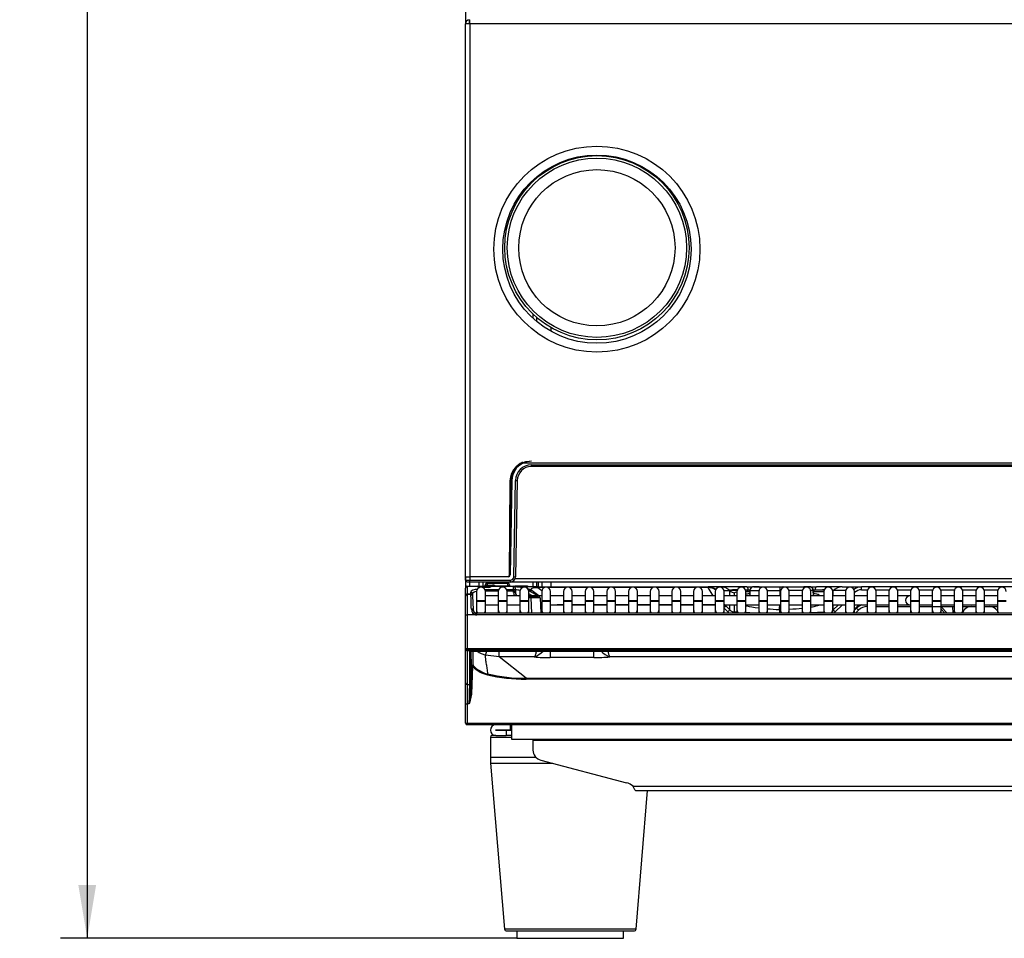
# Model space of a CAD drawing. Header units: millimetres. Extents: x 70 to 350, y 17 to 416.
# Tile 10 of 35: x 70 to 125, y 151 to 203. Entities that reach past the tile are written whole.
import ezdxf
from ezdxf.enums import TextEntityAlignment as Align

# ---------------------------------------------------------------- set-up
doc = ezdxf.new("R2010")
doc.units = ezdxf.units.MM
for name, color, linetype in [('126.357_RUNDPUFF', 7, 'Continuous'), ('126.979_AUSSENBL', 7, 'Continuous'), ('129.010_BODENWAN', 7, 'Continuous'), ('129.120_GRIFFMUL', 7, 'Continuous'), ('131.567_DECKEL_Z', 7, 'Continuous'), ('131.632_TROPFSCH', 7, 'Continuous'), ('131.752_TASSENRO', 7, 'Continuous'), ('133.150_AUSSENBL', 7, 'Continuous'), ('146.279_MANOMETE', 7, 'Continuous'), ('146.285_SATZSCHU', 7, 'Continuous'), ('146.294_FUSS_CHA', 7, 'Continuous'), ('146.813_CTS_CHAS', 7, 'Continuous'), ('Standard', 7, 'Continuous')]:
    doc.layers.add(name, color=color, linetype=linetype)
doc.styles.add('SEACAD_Arial', font='arial.ttf')
doc.dimstyles.new('ISO_(mm)', dxfattribs={"dimtxt": 3, "dimasz": 3, "dimexe": 1.5, "dimexo": 0, "dimgap": 0.75, "dimtad": 1, "dimlfac": 5, "dimtxsty": 'SEACAD_Arial', "dimblk1": '_SE_FILLED', "dimblk2": '_SE_FILLED', "dimsah": 1, "dimcen": 1.5, "dimadec": 0, "dimazin": 0, "dimtfac": 0.5, "dimtmove": 0, "dimatfit": 3, "dimfxl": 1, "dimarcsym": 0})

# ---------------------------------------------------------------- blocks, each defined once
blk = doc.blocks.new('SE')
at = {"layer": '126.357_RUNDPUFF', "color": 7, "linetype": 'Continuous'}
for p, q in [((97.817, 151.454), (97.817, 151.034)), ((103.817, 151.034), (103.817, 151.454)), ((97.817, 151.034), (103.817, 151.034))]:
    blk.add_line(p, q, dxfattribs=at)
at = {"layer": '126.979_AUSSENBL', "color": 7, "linetype": 'Continuous'}
for p, q in [((94.917, 203.191), (94.917, 202.515)), ((99.717, 194.454), (99.717, 194.403)), ((98.701, 193.71), (98.701, 193.634)), ((98.717, 193.725), (98.717, 193.65)), ((98.933, 193.846), (98.933, 193.914)), ((98.701, 186.195), (98.701, 185.96)), ((98.717, 186.179), (98.717, 185.945)), ((98.933, 185.756), (98.933, 185.982)), ((99.717, 185.425), (99.717, 185.217)), ((94.917, 171.355), (94.917, 170.755)), ((95.157, 170.855), (95.157, 171.095)), ((95.677, 171.095), (95.677, 170.851)), ((95.917, 170.855), (95.917, 171.095)), ((98.701, 171.095), (98.701, 170.815)), ((98.717, 171.095), (98.717, 170.815)), ((98.933, 170.815), (98.933, 171.095)), ((99.717, 171.095), (99.717, 170.815))]:
    blk.add_line(p, q, dxfattribs=at)
at = {"layer": '129.010_BODENWAN', "color": 7, "linetype": 'Continuous'}
for p, q in [((97.517, 163.055), (97.517, 162.255)), ((97.517, 162.255), (156.317, 162.255))]:
    blk.add_line(p, q, dxfattribs=at)
at = {"layer": '129.120_GRIFFMUL', "color": 7, "linetype": 'Continuous'}
for p, q in [((97.683, 177.49), (97.683, 177.466)), ((155.677, 177.794), (98.167, 177.794)), ((98.628, 177.595), (98.628, 177.694)), ((98.628, 177.694), (155.216, 177.694)), ((155.216, 177.595), (98.628, 177.595)), ((97.397, 171.696), (97.483, 176.814)), ((97.529, 176.814), (97.436, 171.493)), ((97.634, 171.39), (97.729, 176.81)), ((97.829, 176.809), (97.734, 171.39)), ((94.922, 171.395), (95.162, 171.395)), ((94.925, 171.193), (94.923, 171.355)), ((97.336, 171.395), (95.162, 171.395)), ((95.162, 171.395), (95.165, 171.194)), ((95.165, 171.095), (95.025, 171.095)), ((95.165, 171.095), (95.165, 171.194)), ((95.165, 171.194), (97.434, 171.194)), ((97.434, 171.095), (95.165, 171.095)), ((97.434, 171.194), (97.434, 171.095)), ((97.629, 171.095), (97.469, 171.095)), ((97.629, 171.095), (97.629, 171.169)), ((156.215, 171.095), (97.629, 171.095)), ((97.713, 171.292), (156.131, 171.292))]:
    blk.add_line(p, q, dxfattribs=at)
for centre, radius, start, end in [((98.672, 176.806), 1.189, 146.3339, 179.6198), ((98.628, 176.795), 1.1, 114.7831, 179), ((98.628, 176.794), 1.16, 115.9831, 144.6264), ((98.306, 178.319), 1.057, 233.8403, 237.0599), ((98.628, 176.794), 0.9, 90, 179), ((98.628, 176.795), 0.8, 90, 179), ((98.628, 176.795), 1.1, 90, 114.7831), ((97.787, 178.719), 1.911, 268.2507, 271.2493), ((97.336, 171.495), 0.1, 270, 359), ((97.42, 173.145), 1.652, 268.5434, 270.5404), ((97.38, 171.755), 0.0603, 270.3224, 358.6788), ((97.434, 171.395), 0.3, 270, 359), ((97.434, 171.394), 0.2, 270.0586, 358.9414), ((95.038, 175.337), 4.145, 268.4455, 271.7628)]:
    blk.add_arc(centre, radius, start, end, dxfattribs=at)
for centre, major_axis, ratio, start_param, end_param in [((97.469, 176.815), (-0.06, 0.001), 0.015272, 1.815707, 3.141593), ((97.634, 171.392), (0.1, -0.0017), 0.013088, 4.712617, 6.283185)]:
    blk.add_ellipse(centre, major_axis=major_axis, ratio=ratio, start_param=start_param, end_param=end_param, dxfattribs=at)
for points in [[(97.438, 171.635), (97.438, 171.635), (97.432, 171.635), (97.41, 171.635), (97.394, 171.635), (97.378, 171.636)], [(95.025, 171.095), (94.999, 171.095), (94.974, 171.106), (94.937, 171.142), (94.926, 171.167), (94.925, 171.193)]]:
    blk.add_open_spline(points, degree=3, knots=[0, 0, 0, 0, 0.5, 0.5, 1, 1, 1, 1], dxfattribs=at)
at = {"layer": '131.567_DECKEL_Z', "color": 7, "linetype": 'Continuous'}
for p, q in [((97.702, 170.815), (97.715, 170.815)), ((97.869, 170.815), (97.715, 170.815)), ((98.987, 170.815), (97.869, 170.815)), ((98.987, 170.815), (108.582, 170.815)), ((98.987, 170.815), (98.987, 170.779)), ((98.987, 170.779), (99.214, 170.609)), ((99.352, 170.779), (98.987, 170.779)), ((100.574, 170.779), (99.563, 170.779)), ((101.796, 170.779), (100.785, 170.779)), ((103.018, 170.779), (102.007, 170.779)), ((104.24, 170.779), (103.229, 170.779)), ((105.462, 170.779), (104.451, 170.779)), ((106.684, 170.779), (105.673, 170.779)), ((107.906, 170.779), (106.895, 170.779)), ((108.586, 170.779), (108.117, 170.779)), ((109.308, 170.815), (108.582, 170.815)), ((108.586, 170.779), (108.582, 170.815)), ((108.864, 170.313), (108.586, 170.779)), ((110.76, 170.815), (109.308, 170.815)), ((110.76, 170.815), (111.079, 170.815)), ((111.461, 170.815), (111.079, 170.815)), ((111.219, 170.815), (111.127, 170.815)), ((111.146, 170.815), (112.625, 170.815)), ((112.625, 170.815), (112.809, 170.815)), ((112.644, 170.815), (112.638, 170.815)), ((112.796, 170.815), (112.79, 170.815)), ((112.809, 170.815), (114.288, 170.815)), ((114.355, 170.815), (113.974, 170.815)), ((114.201, 170.815), (114.086, 170.815)), ((114.307, 170.815), (114.198, 170.815)), ((114.355, 170.815), (114.674, 170.815)), ((116.126, 170.815), (114.674, 170.815)), ((116.126, 170.815), (117.212, 170.815)), ((155.503, 170.815), (117.212, 170.815)), ((117.212, 170.658), (117.212, 170.815)), ((98.689, 170.313), (98.485, 170.43)), ((98.665, 170.601), (98.504, 170.601)), ((98.504, 170.601), (99.005, 170.313)), ((99.05, 170.313), (98.665, 170.601)), ((109.476, 170.61), (109.801, 170.61)), ((109.809, 170.602), (109.801, 170.61)), ((109.809, 170.313), (109.809, 170.602)), ((110.07, 170.313), (110.07, 170.487)), ((110.931, 170.635), (110.853, 170.636)), ((110.927, 170.619), (110.922, 170.362)), ((110.932, 170.619), (110.926, 170.313)), ((112.66, 170.619), (112.614, 170.619)), ((112.614, 170.619), (112.614, 170.313)), ((114.508, 170.313), (114.502, 170.619)), ((114.581, 170.636), (114.504, 170.635)), ((114.512, 170.362), (114.508, 170.619)), ((115.625, 170.602), (115.633, 170.61)), ((115.625, 170.313), (115.625, 170.602)), ((116.322, 170.61), (115.633, 170.61)), ((116.815, 170.486), (116.829, 170.5)), ((117.212, 170.658), (117.56, 170.658)), ((118.014, 170.658), (118.782, 170.658)), ((119.236, 170.658), (120.004, 170.658)), ((120.458, 170.658), (121.226, 170.658)), ((121.68, 170.658), (122.448, 170.658)), ((122.902, 170.658), (123.67, 170.658)), ((124.124, 170.658), (124.892, 170.658)), ((100.08, 169.813), (100.08, 169.805)), ((100.429, 169.805), (100.08, 169.805)), ((101.651, 169.805), (100.929, 169.805)), ((102.873, 169.805), (102.151, 169.805)), ((104.095, 169.805), (103.373, 169.805)), ((105.317, 169.805), (104.595, 169.805)), ((106.539, 169.805), (105.817, 169.805)), ((107.761, 169.805), (107.039, 169.805)), ((108.983, 169.805), (108.261, 169.805)), ((109.578, 169.751), (109.542, 169.813)), ((109.578, 169.751), (109.809, 169.522)), ((109.809, 169.522), (109.809, 169.813)), ((110.07, 169.405), (110.07, 169.813)), ((115.625, 169.522), (115.625, 169.813)), ((115.625, 169.522), (115.917, 169.813)), ((115.738, 169.411), (116.14, 169.813)), ((116.815, 169.56), (117.068, 169.813)), ((118.037, 169.715), (118.759, 169.715)), ((119.259, 169.715), (119.981, 169.715)), ((120.481, 169.715), (122.425, 169.715)), ((121.724, 169.686), (122.047, 169.347)), ((122.369, 169.347), (122.363, 169.715)), ((122.925, 169.715), (123.647, 169.715)), ((124.147, 169.715), (124.869, 169.715)), ((109.483, 169.624), (109.696, 169.411)), ((110.205, 169.398), (110.07, 169.405)), ((111.174, 169.347), (110.705, 169.372)), ((112.613, 169.347), (112.613, 169.522)), ((115.093, 169.391), (114.371, 169.353)), ((116.815, 169.501), (116.936, 169.621)), ((116.885, 169.347), (117.049, 169.511)), ((121.703, 169.566), (121.912, 169.347))]:
    blk.add_line(p, q, dxfattribs=at)
for centre, radius, start, end in [((97.708, 169.245), 1.571, 75.4162, 89.7193), ((111.127, 170.615), 0.2, 89.9991, 178.9983), ((111.139, 170.608), 0.208, 87.4313, 177.019), ((114.295, 170.608), 0.208, 2.9789, 92.5845), ((114.307, 170.615), 0.2, 1.0017, 90.0009), ((117.212, 170.114), 0.701, 89.9837, 127.6856), ((97.59, 168.416), 2.244, 79.6195, 86.7455), ((111.126, 146.467), 24.171, 92.1852, 93.1254), ((111.126, 146.467), 24.171, 90.6489, 91.0532), ((111.829, 1028.736), 858.117, 269.940068, 269.973179), ((111.829, 1028.736), 858.117, 270.005091, 270.052383), ((114.308, 146.467), 24.171, 88.0874, 89.3511), ((114.308, 146.467), 24.171, 86.8746, 86.9388), ((109.076, 169.247), 0.711, 45.1274, 54.9536), ((111.057, 169.842), 1.556, 348.1944, 359.0757), ((117.543, 169.012), 0.86, 110.6501, 134.9298), ((117.546, 169.008), 0.708, 90.2526, 134.6808), ((110.092, 169.806), 0.402, 225.097, 266.7523), ((113.975, 193.792), 24.308, 266.7106, 266.7872), ((112.717, 171.4), 1.881, 266.8238, 267.9279), ((115.342, 169.806), 0.402, 309.3259, 314.903), ((119.221, 171.846), 3.19, 224.2291, 227.0679)]:
    blk.add_arc(centre, radius, start, end, dxfattribs=at)
for centre, major_axis, ratio, start_param, end_param in [((97.715, 170.655), (0, 0.16), 0.650613, 0, 0.132611), ((97.869, 169.215), (0, 1.6), 0.996195, 6.102833, 6.283185), ((108.582, 170.115), (0, -0.7), 0.996155, 2.479194, 3.141593), ((108.586, 170.095), (0.601, 0.358), 0.96994, 0.400583, 1.046785), ((109.308, 170.115), (0, -0.7), 0.996155, 2.356194, 3.141593), ((110.76, 170.115), (0, -0.7), 0.197588, 2.411007, 3.141593), ((112.625, 170.615), (0, 0.2), 0.056912, 0, 1.553343), ((112.809, 170.615), (0, -0.2), 0.056912, 2.613062, 3.141593), ((114.674, 170.115), (0, -0.7), 0.197588, 3.141593, 3.872179), ((116.126, 170.115), (0, -0.7), 0.996155, 3.141593, 3.926991), ((97.869, 169.215), (0, 1.6), 0.996195, 5.759587, 5.926001), ((98.424, 170.462), (0.08, 0.139), 0.008708, 0.043593, 0.700485), ((110.09, 170.885), (-0.4, 0), 0.996184, 0.789236, 1.518652), ((112.467, 170.237), (2.398, -0.251), 0.073777, 2.811521, 3.149316), ((112.467, 170.237), (2.398, -0.251), 0.073777, -3.992915, -3.879083), ((112.967, 170.237), (-2.398, -0.251), 0.073777, 3.61437, 3.991342), ((115.344, 170.885), (0.4, 0), 0.996184, 5.382858, 5.493949), ((116.829, 170.497), (-0.113, 0.113), 0.012327, -1.558441, -1.432417), ((117.213, 170.118), (-0.533, 0.102), 0.995863, 4.902038, 5.687436), ((99.965, 171.612), (1.459, -1.181), 0.937439, 5.333131, 5.424414), ((109.466, 169.638), (0.113, 0.113), 0.012327, 0.061993, 1.403006), ((112.628, 169.82), (-0.017, -0.3), 0.042598, 0.087346, 1.555707), ((121.931, 169.919), (-0.012, 0.326), 0.920964, 2.214019, 2.336983), ((121.724, 169.689), (0.0723, 0.0691), 0.025227, 4.400502, 4.688263), ((109.696, 169.408), (0.113, 0.113), 0.012327, 0.061993, 1.558441), ((110.09, 169.811), (0, -0.563), 0.994661, 5.501625, 5.68051), ((110.061, 169.246), (0.008, 0.16), 0.000915, 0.087266, 0.884811), ((115.738, 169.408), (-0.113, 0.113), 0.012327, 4.724744, 6.221192), ((115.344, 169.811), (0, -0.563), 0.994661, 0.602675, 0.78156)]:
    blk.add_ellipse(centre, major_axis=major_axis, ratio=ratio, start_param=start_param, end_param=end_param, dxfattribs=at)
for points in [[(98.665, 170.601), (98.632, 170.639), (98.606, 170.702), (98.663, 170.758), (98.795, 170.783), (98.914, 170.783), (98.987, 170.779)], [(110.68, 170.65), (110.736, 170.646), (110.793, 170.642), (110.853, 170.636)], [(110.695, 170.419), (110.747, 170.431), (110.821, 170.442), (110.915, 170.451)], [(110.923, 170.384), (110.917, 170.356), (110.913, 170.33), (110.908, 170.308)], [(114.526, 170.308), (114.521, 170.33), (114.517, 170.356), (114.512, 170.384)], [(114.581, 170.636), (114.793, 170.654), (114.978, 170.666), (115.131, 170.671)], [(115.577, 170.651), (115.616, 170.641), (115.635, 170.627), (115.633, 170.61)], [(112.58, 169.524), (112.354, 169.537), (112.131, 169.553), (111.923, 169.571)], [(113.876, 169.607), (113.657, 169.583), (113.411, 169.561), (113.153, 169.543)]]:
    blk.add_open_spline(points, degree=3, dxfattribs=at)
for points, knots in [([(109.801, 170.61), (109.797, 170.647), (109.914, 170.674), (110.177, 170.674), (110.24, 170.673)], [0, 0, 0, 0, 0.5, 0.6390251, 0.6390251, 0.6390251, 0.6390251]), ([(110.923, 170.664), (110.92, 170.641), (110.916, 170.595), (110.898, 170.537), (110.902, 170.514), (110.914, 170.505)], [0, 0, 0, 0, 0.047624, 0.1136825, 0.2535528, 0.2535528, 0.2535528, 0.2535528]), ([(113.892, 170.618), (113.891, 170.618), (113.842, 170.618), (113.755, 170.619), (113.627, 170.619), (113.511, 170.619), (113.394, 170.619), (113.277, 170.619), (113.192, 170.619), (113.146, 170.619), (113.139, 170.619)], [0.7003646, 0.7003646, 0.7003646, 0.7003646, 0.7016157, 0.7501141, 0.7843719, 0.8177595, 0.8502841, 0.8819473, 0.912749, 0.9180527, 0.9180527, 0.9180527, 0.9180527]), ([(114.502, 170.619), (114.502, 170.619), (114.494, 170.619), (114.452, 170.619), (114.395, 170.619), (114.358, 170.619)], [0.3144977, 0.3144977, 0.3144977, 0.3144977, 0.3622007, 0.4279253, 0.4978507, 0.4978507, 0.4978507, 0.4978507]), ([(114.52, 170.505), (114.532, 170.514), (114.536, 170.537), (114.518, 170.595), (114.514, 170.641), (114.511, 170.664)], [0.7464472, 0.7464472, 0.7464472, 0.7464472, 0.8863175, 0.952376, 1, 1, 1, 1]), ([(114.531, 170.449), (114.647, 170.438), (114.85, 170.404), (114.842, 170.352), (114.748, 170.317), (114.737, 170.313)], [0.3222972, 0.3222972, 0.3222972, 0.3222972, 0.5, 0.75, 0.7796687, 0.7796687, 0.7796687, 0.7796687]), ([(111.42, 169.622), (111.142, 169.656), (110.861, 169.702), (110.711, 169.747), (110.686, 169.756)], [0.2713649, 0.2713649, 0.2713649, 0.2713649, 0.5, 0.5609004, 0.5609004, 0.5609004, 0.5609004]), ([(114.827, 169.814), (114.832, 169.788), (114.737, 169.74), (114.487, 169.691), (114.374, 169.673)], [0.3061542, 0.3061542, 0.3061542, 0.3061542, 0.5, 0.618387, 0.618387, 0.618387, 0.618387])]:
    blk.add_open_spline(points, degree=3, knots=knots, dxfattribs=at)
at = {"layer": '131.632_TROPFSCH', "color": 7, "linetype": 'Continuous'}
for p, q in [((94.917, 170.755), (94.917, 170.748)), ((95.017, 170.855), (95.017, 170.841)), ((95.017, 170.855), (95.605, 170.855)), ((95.017, 170.841), (95.017, 170.42)), ((95.606, 170.841), (95.017, 170.841)), ((95.606, 170.841), (95.605, 170.855)), ((95.605, 170.855), (95.725, 170.855)), ((95.606, 170.838), (95.606, 170.841)), ((95.725, 170.855), (96.189, 170.855)), ((95.725, 170.855), (95.725, 170.795)), ((95.735, 170.796), (95.727, 170.796)), ((96.187, 170.796), (95.848, 170.796)), ((96.187, 170.791), (95.864, 170.792)), ((96.032, 170.855), (96.034, 170.924)), ((96.034, 170.924), (96.035, 170.935)), ((96.128, 170.855), (96.13, 170.885)), ((96.13, 170.915), (96.131, 170.926)), ((96.13, 170.915), (96.443, 170.915)), ((96.13, 170.885), (96.13, 170.915)), ((96.443, 170.885), (96.13, 170.885)), ((96.134, 171.01), (96.131, 170.926)), ((96.131, 170.926), (96.443, 170.926)), ((96.134, 171.032), (96.134, 171.01)), ((97.3, 171.032), (96.134, 171.032)), ((97.3, 171.01), (96.134, 171.01)), ((96.189, 170.855), (96.349, 170.855)), ((96.189, 170.795), (96.189, 170.855)), ((96.349, 170.853), (96.345, 170.841)), ((97.621, 170.841), (96.345, 170.841)), ((96.349, 170.855), (97.621, 170.855)), ((96.349, 170.855), (96.349, 170.853)), ((96.443, 170.915), (96.443, 170.926)), ((96.443, 170.885), (96.443, 170.915)), ((96.443, 170.885), (96.443, 170.855)), ((96.443, 170.885), (96.515, 170.885)), ((96.575, 170.876), (97.305, 170.876)), ((97.3, 171.032), (97.3, 171.01)), ((97.305, 170.876), (97.3, 171.01)), ((97.305, 170.876), (97.306, 170.855)), ((97.4, 170.935), (97.4, 170.924)), ((97.4, 170.924), (97.402, 170.855)), ((97.621, 170.855), (97.703, 170.855)), ((97.621, 170.841), (97.621, 170.855)), ((97.626, 170.678), (97.621, 170.841)), ((98.403, 170.855), (97.703, 170.855)), ((97.703, 170.816), (97.703, 170.855)), ((97.72, 170.759), (97.721, 170.751)), ((94.917, 170.327), (94.917, 170.748)), ((94.917, 170.305), (94.917, 170.327)), ((94.917, 169.253), (94.917, 170.305)), ((95.017, 170.42), (95.017, 170.405)), ((95.017, 170.42), (95.22, 170.42)), ((95.017, 170.405), (95.017, 169.248)), ((95.017, 170.405), (95.221, 170.405)), ((95.22, 170.42), (95.216, 170.517)), ((95.22, 170.42), (95.221, 170.405)), ((95.316, 170.428), (95.32, 170.33)), ((95.32, 170.309), (95.32, 170.33)), ((95.32, 170.309), (95.347, 169.544)), ((96.007, 170.678), (96.797, 170.678)), ((96.765, 170.586), (96.039, 170.586)), ((97.229, 170.678), (97.626, 170.678)), ((97.626, 170.586), (97.261, 170.586)), ((97.626, 170.586), (97.626, 170.678)), ((97.626, 170.586), (97.726, 170.589)), ((97.63, 170.495), (97.626, 170.586)), ((97.73, 170.498), (97.63, 170.495)), ((97.721, 170.751), (97.726, 170.589)), ((97.726, 170.589), (97.73, 170.498)), ((98.485, 170.305), (98.62, 170.305)), ((98.62, 170.205), (98.485, 170.205)), ((98.62, 170.305), (98.62, 170.205)), ((98.62, 170.305), (99.021, 170.305)), ((98.65, 169.347), (98.62, 170.205)), ((99.12, 170.209), (99.151, 169.347)), ((94.917, 167.326), (94.917, 169.253)), ((95.017, 169.248), (95.017, 167.339)), ((95.49, 169.248), (95.017, 169.248)), ((95.548, 169.242), (95.548, 169.347)), ((129.727, 169.347), (95.548, 169.347)), ((129.727, 169.242), (95.548, 169.242)), ((94.917, 165.42), (94.917, 167.326)), ((94.917, 167.326), (94.917, 167.326)), ((95.017, 167.339), (95.017, 167.314)), ((177.217, 167.339), (95.017, 167.339)), ((95.017, 167.227), (95.017, 167.314)), ((95.017, 167.314), (177.217, 167.314)), ((177.217, 167.227), (95.017, 167.227)), ((95.017, 167.227), (95.017, 165.321)), ((95.159, 165.321), (95.159, 167.194)), ((95.219, 167.207), (95.219, 165.378)), ((95.257, 166.346), (95.237, 167.207)), ((95.28, 167.209), (95.28, 167.209)), ((95.28, 167.209), (130.914, 167.209)), ((95.28, 167.209), (130.914, 167.209)), ((96.823, 166.875), (96.044, 166.983)), ((96.823, 166.875), (96.823, 167.209)), ((98.788, 166.875), (96.823, 166.875)), ((98.326, 165.673), (96.823, 166.875)), ((99.681, 167.201), (99.681, 166.838)), ((102.153, 166.838), (102.153, 167.201)), ((169.18, 166.875), (103.043, 166.875)), ((95.202, 164.771), (95.257, 166.346)), ((95.317, 166.351), (95.262, 164.776)), ((95.333, 166.334), (95.317, 166.351)), ((95.376, 166.369), (95.36, 166.385)), ((102.153, 166.838), (99.681, 166.838)), ((94.917, 164.253), (94.917, 165.42)), ((95.017, 165.321), (95.159, 165.321)), ((95.017, 165.321), (95.017, 164.241)), ((98.326, 165.673), (173.908, 165.673)), ((98.326, 165.673), (98.326, 165.621)), ((173.908, 165.621), (98.326, 165.621)), ((95.202, 164.771), (95.124, 164.241)), ((95.262, 164.776), (95.137, 164.278)), ((95.203, 164.772), (95.198, 164.706)), ((94.917, 163.155), (94.917, 164.253)), ((95.124, 164.241), (95.017, 164.241)), ((95.017, 164.241), (95.017, 163.145)), ((94.917, 163.155), (94.917, 163.155)), ((94.917, 163.152), (94.917, 163.155)), ((95.017, 163.145), (95.017, 163.143)), ((95.017, 163.143), (177.217, 163.143)), ((95.017, 163.055), (95.017, 163.143)), ((177.217, 163.055), (95.017, 163.055))]:
    blk.add_line(p, q, dxfattribs=at)
for centre, radius, start, end in [((95.017, 170.755), 0.1, 90, 180), ((95.605, 170.795), 0.06, 2.0076, 90), ((96.129, 170.916), 0.0948, 86.6297, 174.7562), ((96.126, 170.831), 0.0948, 86.6282, 165.1817), ((96.134, 170.931), 0.0999, 89.7886, 178.185), ((96.13, 170.815), 0.1, 90, 156.4218), ((96.19, 171.085), 0.29, 269.5366, 278.0877), ((96.349, 170.795), 0.06, 90, 162.2298), ((96.443, 170.726), 0.2, 48.8323, 90), ((96.443, 170.815), 0.1, 44.427, 90), ((96.586, 170.955), 0.1, 224.427, 270), ((96.287, 170.71), 0.332, 25.8309, 29.9522), ((97.3, 170.931), 0.0999, 1.815, 90.2114), ((97.306, 170.916), 0.0948, 5.2471, 93.3669), ((97.31, 170.782), 0.0948, 51.7891, 93.3722), ((97.621, 170.755), 0.1, 2.0076, 90), ((98.403, 170.755), 0.1, 36.8699, 90), ((95.017, 170.305), 0.1, 90, 180), ((95.224, 170.323), 0.0963, 4.1513, 92.33), ((-31.651, 165.956), 126.95, 1.6283, 2.00832), ((95.221, 170.305), 0.1, 2, 90), ((97.929, 170.505), 0.3, 182.0076, 219.9385), ((97.929, 170.505), 0.2, 182.0076, 254.354), ((99.231, 118.744), 51.465, 90.1229, 90.6797), ((99.021, 170.205), 0.1, 2.0076, 90), ((123.395, 169.215), 0.5, 90, 160.0087), ((124.439, 169.215), 0.5, 30.7121, 90), ((95.58, 169.568), 0.332, 180.7299, 254.3925), ((95.559, 169.56), 0.219, 182.1367, 256.957), ((95.558, 169.553), 0.211, 182.5877, 241.709), ((95.558, 169.553), 0.211, 245.23, 256.6463), ((95.548, 169.534), 0.187, 258.4781, 269.9593), ((13.72, 165.016), 81.651, 0.96105, 1.53956), ((96.485, 168.522), 1.6, 235.6238, 254.0014), ((88.687, 169.911), 7.918, 338.3004, 339.9672), ((98.367, 168.041), 1.241, 289.9165, 317.5585), ((99.615, 176.189), 9.351, 264.9326, 270.404), ((101.825, 185.664), 18.829, 270.9983, 273.7081), ((103.457, 168.032), 1.229, 222.4042, 250.2857), ((105.184, 167.803), 2.334, 194.8395, 203.4375), ((95.317, 166.344), 0.06, 43.5092, 177.8181), ((96.531, 167.493), 1.667, 224.0599, 256.8056), ((96.525, 167.476), 1.596, 223.9364, 256.9027), ((96.689, 165.757), 0.55, 162.5666, 168.0582), ((98.331, 175.27), 9.649, 256.9386, 269.9737), ((98.329, 175.246), 9.573, 256.9252, 269.9834), ((18.949, 167.264), 76.235, 357.72752, 358.53938), ((79.171, 169.984), 16.956, 340.2019, 340.3332), ((95.017, 163.155), 0.1, 182.0076, 270)]:
    blk.add_arc(centre, radius, start, end, dxfattribs=at)
for centre, major_axis, ratio, start_param, end_param in [((95.017, 170.748), (0.1, 0), 0.927184, 1.570796, 3.141593), ((95.606, 170.785), (0.06, 0.0021), 0.927104, 0.243761, 1.538309), ((95.726, 170.838), (-0.12, 0.001), 0.387555, 0.015234, 1.579635), ((95.606, 170.783), (0.06, 0.0021), 0.927104, 0.282239, 1.538309), ((95.727, 170.736), (0, -0.06), 0.002042, 3.141593, 3.404366), ((96.189, 170.853), (-0.16, -0.001), 0.38754, 1.557708, 2.920948), ((96.187, 170.736), (0, -0.06), 0.002042, 3.115595, 3.525566), ((96.349, 170.794), (-0.06, 0.0021), 0.989056, 4.747046, 5.988135), ((96.345, 170.785), (0.0521, -0.0298), 0.906527, 2.049955, 3.146111), ((96.575, 170.966), (0.0658, 0.0753), 0.796326, 3.141593, 3.973709), ((97.621, 170.748), (0.0999, 0.0035), 0.927104, 0, 1.538309), ((95.017, 170.327), (-0.1, 0), 0.927184, 4.712389, 6.283185), ((95.617, 170.517), (0.4, -0.003), 0.403684, 1.587641, 3.158437), ((95.216, 170.424), (0.0999, 0.0035), 0.927105, 0, 1.538432), ((97.626, 170.586), (0.0999, 0.0035), 0.927104, 0, 1.538309), ((95.017, 169.253), (-0.1, 0), 0.052336, 0, 1.570796), ((95.247, 169.54), (0.0999, 0.0035), 0.234798, 0, 1.562597), ((95.49, 169.253), (-0.02, -0.098), 0.010479, 1.519495, 3.152127), ((95.547, 169.557), (0.009, -0.315), 0.952321, 6.062478, 6.254557), ((95.017, 167.326), (-0.1, 0), 0.1256, 4.712389, 6.283185), ((95.017, 167.326), (0.1, 0), 0.123749, 1.570796, 3.141593), ((95.017, 167.326), (-0.1, 0), 0.121869, 0, 1.570796), ((95.017, 167.326), (0.1, 0), 0.992546, 3.141593, 4.712389), ((95.279, 167.194), (-0.12, 0), 0.123668, 4.706097, 6.283089), ((95.159, 167.254), (0.06, 0), 0.992546, 4.712389, 5.311007), ((95.317, 166.344), (-0.06, 0.0021), 0.121796, 4.716571, 6.278804), ((95.017, 165.42), (0.1, 0), 0.992546, 3.141593, 4.712389), ((95.159, 165.38), (0.06, 0), 0.992546, 4.712389, 6.247499), ((95.173, 164.088), (0.046, 1.3), 0.004346, -1.017327, -0.122019), ((95.017, 164.253), (0.1, 0), 0.121869, 3.141593, 4.712389), ((95.017, 163.157), (-0.1, -0.0018), 0.121832, 0.002135, 1.568662), ((95.017, 163.155), (0.0999, 0.0035), 0.121796, 3.141593, 4.70812)]:
    blk.add_ellipse(centre, major_axis=major_axis, ratio=ratio, start_param=start_param, end_param=end_param, dxfattribs=at)
for points, knots in [([(95.727, 170.796), (95.719, 170.796), (95.706, 170.797), (95.688, 170.799), (95.675, 170.801), (95.666, 170.802), (95.664, 170.802), (95.663, 170.802)], [0, 0, 0, 0, 0.15738, 0.304028, 0.4402311, 0.567716, 0.7326066, 0.7326066, 0.7326066, 0.7326066]), ([(96.13, 170.885), (96.105, 170.886), (96.079, 170.879), (96.056, 170.863), (96.052, 170.86), (96.048, 170.856)], [0, 0, 0, 0, 0.5, 0.5, 0.630797, 0.630797, 0.630797, 0.630797]), ([(96.293, 170.814), (96.293, 170.814), (96.291, 170.814), (96.281, 170.809), (96.264, 170.804), (96.247, 170.801), (96.236, 170.799), (96.23, 170.799)], [0.0842386, 0.0842386, 0.0842386, 0.0842386, 0.2176737, 0.5048116, 0.6809009, 0.880212, 1, 1, 1, 1]), ([(95.316, 170.428), (95.315, 170.47), (95.369, 170.542), (95.492, 170.577), (95.548, 170.583)], [0, 0, 0, 0, 0.5, 0.8646326, 0.8646326, 0.8646326, 0.8646326]), ([(96.044, 166.983), (96.042, 166.976), (96.038, 166.963), (96.035, 166.941), (96.033, 166.917), (96.032, 166.893), (96.032, 166.857), (96.036, 166.806), (96.046, 166.723), (96.062, 166.612), (96.087, 166.441), (96.123, 166.21), (96.149, 166.023), (96.164, 165.922)], [0, 0, 0, 0, 0.023084, 0.047126, 0.072126, 0.098085, 0.125004, 0.182872, 0.25, 0.368637, 0.5, 0.728707, 1, 1, 1, 1]), ([(98.91, 167.204), (98.908, 167.191), (98.895, 167.134), (98.878, 167.066), (98.858, 167.003), (98.842, 166.963), (98.826, 166.93), (98.813, 166.908), (98.803, 166.894), (98.797, 166.885), (98.79, 166.879), (98.789, 166.876), (98.789, 166.874)], [0.4642417, 0.4642417, 0.4642417, 0.4642417, 0.5021451, 0.6276814, 0.6904496, 0.7532177, 0.8159859, 0.878754, 0.9101381, 0.9415221, 0.9729062, 0.999544, 0.999544, 0.999544, 0.999544]), ([(95.36, 166.385), (95.359, 166.386), (95.353, 166.382), (95.338, 166.37), (95.327, 166.361), (95.317, 166.351)], [0, 0, 0, 0, 0.5, 0.5, 1, 1, 1, 1]), ([(95.333, 166.334), (95.343, 166.344), (95.354, 166.353), (95.369, 166.366), (95.374, 166.369), (95.376, 166.369)], [0, 0, 0, 0, 0.5, 0.5, 1, 1, 1, 1]), ([(95.202, 164.771), (95.202, 164.773), (95.208, 164.774), (95.231, 164.776), (95.246, 164.777), (95.262, 164.776)], [0, 0, 0, 0, 0.5, 0.5, 1, 1, 1, 1])]:
    blk.add_open_spline(points, degree=3, knots=knots, dxfattribs=at)
at = {"layer": '131.752_TASSENRO', "color": 7, "linetype": 'Continuous'}
for p, q in [((95.541, 170.553), (95.541, 170.053)), ((96.041, 170.053), (96.041, 170.553)), ((96.763, 170.313), (96.041, 170.313)), ((96.763, 170.553), (96.763, 170.053)), ((97.263, 170.053), (97.263, 170.553)), ((97.985, 170.313), (97.263, 170.313)), ((97.985, 170.553), (97.985, 170.053)), ((98.485, 170.053), (98.485, 170.553)), ((99.207, 170.313), (98.485, 170.313)), ((99.207, 170.553), (99.207, 170.053)), ((99.707, 170.053), (99.707, 170.553)), ((100.429, 170.313), (99.707, 170.313)), ((100.429, 170.553), (100.429, 170.053)), ((100.929, 170.053), (100.929, 170.553)), ((101.651, 170.313), (100.929, 170.313)), ((101.651, 170.553), (101.651, 170.053)), ((102.151, 170.053), (102.151, 170.553)), ((102.873, 170.313), (102.151, 170.313)), ((102.873, 170.553), (102.873, 170.053)), ((103.373, 170.053), (103.373, 170.553)), ((104.095, 170.313), (103.373, 170.313)), ((104.095, 170.553), (104.095, 170.053)), ((104.595, 170.053), (104.595, 170.553)), ((105.317, 170.313), (104.595, 170.313)), ((105.317, 170.553), (105.317, 170.053)), ((105.817, 170.053), (105.817, 170.553)), ((106.539, 170.313), (105.817, 170.313)), ((106.539, 170.553), (106.539, 170.053)), ((107.039, 170.053), (107.039, 170.553)), ((107.761, 170.313), (107.039, 170.313)), ((107.761, 170.553), (107.761, 170.053)), ((108.261, 170.053), (108.261, 170.553)), ((108.983, 170.313), (108.261, 170.313)), ((108.983, 170.553), (108.983, 170.053)), ((109.483, 170.053), (109.483, 170.553)), ((110.205, 170.313), (109.483, 170.313)), ((110.205, 170.553), (110.205, 170.053)), ((110.705, 170.053), (110.705, 170.553)), ((111.427, 170.313), (110.705, 170.313)), ((111.427, 170.553), (111.427, 170.053)), ((111.927, 170.053), (111.927, 170.553)), ((112.649, 170.313), (111.927, 170.313)), ((112.649, 170.553), (112.649, 170.053)), ((113.149, 170.053), (113.149, 170.553)), ((113.871, 170.313), (113.149, 170.313)), ((113.871, 170.553), (113.871, 170.053)), ((114.371, 170.053), (114.371, 170.553)), ((115.093, 170.313), (114.371, 170.313)), ((115.093, 170.553), (115.093, 170.053)), ((115.593, 170.053), (115.593, 170.553)), ((116.315, 170.313), (115.593, 170.313)), ((116.315, 170.553), (116.315, 170.053)), ((116.815, 170.053), (116.815, 170.553)), ((117.537, 170.313), (116.815, 170.313)), ((117.537, 170.553), (117.537, 170.053)), ((118.037, 170.053), (118.037, 170.553)), ((118.759, 170.313), (118.037, 170.313)), ((118.759, 170.553), (118.759, 170.053)), ((119.259, 170.053), (119.259, 170.553)), ((119.951, 170.313), (119.259, 170.313)), ((119.981, 170.313), (119.951, 170.313)), ((119.981, 170.553), (119.981, 170.053)), ((120.481, 170.053), (120.481, 170.553)), ((121.203, 170.313), (120.481, 170.313)), ((121.203, 170.553), (121.203, 170.053)), ((121.703, 170.053), (121.703, 170.553)), ((122.425, 170.313), (121.703, 170.313)), ((122.425, 170.553), (122.425, 170.053)), ((122.925, 170.053), (122.925, 170.553)), ((123.647, 170.313), (122.925, 170.313)), ((123.647, 170.553), (123.647, 170.053)), ((124.147, 170.053), (124.147, 170.553)), ((124.869, 170.313), (124.147, 170.313)), ((124.869, 170.553), (124.869, 170.053)), ((95.541, 170.053), (96.041, 170.053)), ((95.541, 170.053), (95.541, 170.013)), ((95.541, 170.013), (96.041, 170.013)), ((95.541, 170.013), (95.541, 169.52)), ((96.041, 170.013), (96.041, 170.053)), ((96.041, 169.52), (96.041, 170.013)), ((96.041, 169.813), (96.763, 169.813)), ((96.763, 170.053), (97.263, 170.053)), ((96.763, 170.053), (96.763, 170.013)), ((96.763, 170.013), (97.263, 170.013)), ((96.763, 170.013), (96.763, 169.52)), ((97.263, 170.013), (97.263, 170.053)), ((97.263, 169.52), (97.263, 170.013)), ((97.263, 169.813), (97.985, 169.813)), ((97.985, 170.053), (98.485, 170.053)), ((97.985, 170.053), (97.985, 170.013)), ((97.985, 170.013), (98.485, 170.013)), ((97.985, 170.013), (97.985, 169.52)), ((98.485, 170.013), (98.485, 170.053)), ((98.485, 169.52), (98.485, 170.013)), ((99.134, 169.813), (99.207, 169.813)), ((99.207, 170.053), (99.707, 170.053)), ((99.207, 170.053), (99.207, 170.013)), ((99.207, 170.013), (99.707, 170.013)), ((99.207, 170.013), (99.207, 169.52)), ((99.707, 170.013), (99.707, 170.053)), ((99.707, 169.52), (99.707, 170.013)), ((99.707, 169.813), (100.429, 169.813)), ((100.429, 170.053), (100.929, 170.053)), ((100.429, 170.053), (100.429, 170.013)), ((100.429, 170.013), (100.929, 170.013)), ((100.429, 170.013), (100.429, 169.52)), ((100.929, 170.013), (100.929, 170.053)), ((100.929, 169.52), (100.929, 170.013)), ((100.929, 169.813), (101.651, 169.813)), ((101.651, 170.053), (102.151, 170.053)), ((101.651, 170.053), (101.651, 170.013)), ((101.651, 170.013), (102.151, 170.013)), ((101.651, 170.013), (101.651, 169.52)), ((102.151, 170.013), (102.151, 170.053)), ((102.151, 169.52), (102.151, 170.013)), ((102.151, 169.813), (102.873, 169.813)), ((102.873, 170.053), (103.373, 170.053)), ((102.873, 170.053), (102.873, 170.013)), ((102.873, 170.013), (103.373, 170.013)), ((102.873, 170.013), (102.873, 169.52)), ((103.373, 170.013), (103.373, 170.053)), ((103.373, 169.52), (103.373, 170.013)), ((103.373, 169.813), (104.095, 169.813)), ((104.095, 170.053), (104.595, 170.053)), ((104.095, 170.053), (104.095, 170.013)), ((104.095, 170.013), (104.595, 170.013)), ((104.095, 170.013), (104.095, 169.52)), ((104.595, 170.013), (104.595, 170.053)), ((104.595, 169.52), (104.595, 170.013)), ((104.595, 169.813), (105.317, 169.813)), ((105.317, 170.053), (105.817, 170.053)), ((105.317, 170.053), (105.317, 170.013)), ((105.317, 170.013), (105.817, 170.013)), ((105.317, 170.013), (105.317, 169.52)), ((105.817, 170.013), (105.817, 170.053)), ((105.817, 169.52), (105.817, 170.013)), ((105.817, 169.813), (106.539, 169.813)), ((106.539, 170.053), (107.039, 170.053)), ((106.539, 170.053), (106.539, 170.013)), ((106.539, 170.013), (107.039, 170.013)), ((106.539, 170.013), (106.539, 169.52)), ((107.039, 170.013), (107.039, 170.053)), ((107.039, 169.52), (107.039, 170.013)), ((107.039, 169.813), (107.761, 169.813)), ((107.761, 170.053), (108.261, 170.053)), ((107.761, 170.053), (107.761, 170.013)), ((107.761, 170.013), (108.261, 170.013)), ((107.761, 170.013), (107.761, 169.52)), ((108.261, 170.013), (108.261, 170.053)), ((108.261, 169.52), (108.261, 170.013)), ((108.261, 169.813), (108.983, 169.813)), ((108.983, 170.053), (109.483, 170.053)), ((108.983, 170.053), (108.983, 170.013)), ((108.983, 170.013), (109.483, 170.013)), ((108.983, 170.013), (108.983, 169.52)), ((109.483, 170.013), (109.483, 170.053)), ((109.483, 169.52), (109.483, 170.013)), ((109.483, 169.813), (110.205, 169.813)), ((110.205, 170.053), (110.705, 170.053)), ((110.205, 170.053), (110.205, 170.013)), ((110.205, 170.013), (110.705, 170.013)), ((110.205, 170.013), (110.205, 169.52)), ((110.705, 170.013), (110.705, 170.053)), ((110.705, 169.52), (110.705, 170.013)), ((110.705, 169.813), (111.427, 169.813)), ((111.427, 170.053), (111.927, 170.053)), ((111.427, 170.053), (111.427, 170.013)), ((111.427, 170.013), (111.927, 170.013)), ((111.427, 170.013), (111.427, 169.52)), ((111.927, 170.013), (111.927, 170.053)), ((111.927, 169.52), (111.927, 170.013)), ((111.927, 169.813), (112.649, 169.813)), ((112.649, 170.053), (113.149, 170.053)), ((112.649, 170.053), (112.649, 170.013)), ((112.649, 170.013), (113.149, 170.013)), ((112.649, 170.013), (112.649, 169.52)), ((113.149, 170.013), (113.149, 170.053)), ((113.149, 169.52), (113.149, 170.013)), ((113.149, 169.813), (113.871, 169.813)), ((113.871, 170.053), (114.371, 170.053)), ((113.871, 170.053), (113.871, 170.013)), ((113.871, 170.013), (114.371, 170.013)), ((113.871, 170.013), (113.871, 169.52)), ((114.371, 170.013), (114.371, 170.053)), ((114.371, 169.52), (114.371, 170.013)), ((114.371, 169.813), (115.093, 169.813)), ((115.093, 170.053), (115.593, 170.053)), ((115.093, 170.053), (115.093, 170.013)), ((115.093, 170.013), (115.593, 170.013)), ((115.093, 170.013), (115.093, 169.52)), ((115.593, 170.013), (115.593, 170.053)), ((115.593, 169.52), (115.593, 170.013)), ((115.593, 169.813), (116.315, 169.813)), ((116.315, 170.053), (116.815, 170.053)), ((116.315, 170.053), (116.315, 170.013)), ((116.315, 170.013), (116.815, 170.013)), ((116.315, 170.013), (116.315, 169.52)), ((116.815, 170.013), (116.815, 170.053)), ((116.815, 169.52), (116.815, 170.013)), ((116.815, 169.813), (117.537, 169.813)), ((117.537, 170.053), (118.037, 170.053)), ((117.537, 170.053), (117.537, 170.013)), ((117.537, 170.013), (118.037, 170.013)), ((117.537, 170.013), (117.537, 169.52)), ((118.037, 170.013), (118.037, 170.053)), ((118.037, 169.52), (118.037, 170.013)), ((118.037, 169.813), (118.759, 169.813)), ((118.759, 170.053), (119.259, 170.053)), ((118.759, 170.053), (118.759, 170.013)), ((118.759, 170.013), (119.259, 170.013)), ((118.759, 170.013), (118.759, 169.52)), ((119.259, 170.013), (119.259, 170.053)), ((119.259, 169.52), (119.259, 170.013)), ((119.259, 169.813), (119.951, 169.813)), ((119.951, 169.813), (119.981, 169.813)), ((119.981, 170.053), (120.481, 170.053)), ((119.981, 170.053), (119.981, 170.013)), ((119.981, 170.013), (120.481, 170.013)), ((119.981, 170.013), (119.981, 169.52)), ((120.481, 170.013), (120.481, 170.053)), ((120.481, 169.52), (120.481, 170.013)), ((120.481, 169.813), (121.203, 169.813)), ((121.203, 170.053), (121.703, 170.053)), ((121.203, 170.053), (121.203, 170.013)), ((121.203, 170.013), (121.703, 170.013)), ((121.203, 170.013), (121.203, 169.52)), ((121.703, 170.013), (121.703, 170.053)), ((121.703, 169.52), (121.703, 170.013)), ((121.703, 169.813), (122.425, 169.813)), ((122.425, 170.053), (122.925, 170.053)), ((122.425, 170.053), (122.425, 170.013)), ((122.425, 170.013), (122.925, 170.013)), ((122.425, 170.013), (122.425, 169.52)), ((122.925, 170.013), (122.925, 170.053)), ((122.925, 169.52), (122.925, 170.013)), ((122.925, 169.813), (123.647, 169.813)), ((123.647, 170.053), (124.147, 170.053)), ((123.647, 170.053), (123.647, 170.013)), ((123.647, 170.013), (124.147, 170.013)), ((123.647, 170.013), (123.647, 169.52)), ((124.147, 170.013), (124.147, 170.053)), ((124.147, 169.52), (124.147, 170.013)), ((124.147, 169.813), (124.869, 169.813)), ((124.869, 170.053), (125.369, 170.053)), ((124.869, 170.053), (124.869, 170.013)), ((124.869, 170.013), (125.369, 170.013)), ((124.869, 170.013), (124.869, 169.52)), ((95.541, 169.52), (95.541, 169.347)), ((96.041, 169.347), (96.041, 169.52)), ((96.763, 169.52), (96.763, 169.347)), ((97.263, 169.347), (97.263, 169.52)), ((97.985, 169.52), (97.985, 169.347)), ((98.485, 169.347), (98.485, 169.52)), ((99.207, 169.52), (99.207, 169.347)), ((99.707, 169.347), (99.707, 169.52)), ((100.429, 169.52), (100.429, 169.347)), ((100.929, 169.347), (100.929, 169.52)), ((101.651, 169.52), (101.651, 169.347)), ((102.151, 169.347), (102.151, 169.52)), ((102.873, 169.52), (102.873, 169.347)), ((103.373, 169.347), (103.373, 169.52)), ((104.095, 169.52), (104.095, 169.347)), ((104.595, 169.347), (104.595, 169.52)), ((105.317, 169.52), (105.317, 169.347)), ((105.817, 169.347), (105.817, 169.52)), ((106.539, 169.52), (106.539, 169.347)), ((107.039, 169.347), (107.039, 169.52)), ((107.761, 169.52), (107.761, 169.347)), ((108.261, 169.347), (108.261, 169.52)), ((108.983, 169.52), (108.983, 169.347)), ((109.483, 169.347), (109.483, 169.52)), ((110.205, 169.52), (110.205, 169.347)), ((110.705, 169.347), (110.705, 169.52)), ((111.427, 169.52), (111.427, 169.347)), ((111.927, 169.347), (111.927, 169.52)), ((112.649, 169.52), (112.649, 169.347)), ((113.149, 169.347), (113.149, 169.52)), ((113.871, 169.52), (113.871, 169.347)), ((114.371, 169.347), (114.371, 169.52)), ((115.093, 169.52), (115.093, 169.347)), ((115.593, 169.347), (115.593, 169.52)), ((116.315, 169.52), (116.315, 169.347)), ((116.815, 169.347), (116.815, 169.52)), ((117.537, 169.52), (117.537, 169.347)), ((118.037, 169.347), (118.037, 169.52)), ((118.759, 169.52), (118.759, 169.347)), ((119.259, 169.347), (119.259, 169.52)), ((119.981, 169.52), (119.981, 169.347)), ((120.481, 169.347), (120.481, 169.52)), ((121.203, 169.52), (121.203, 169.347)), ((121.703, 169.347), (121.703, 169.52)), ((122.425, 169.52), (122.425, 169.347)), ((122.925, 169.347), (122.925, 169.52)), ((123.647, 169.52), (123.647, 169.347)), ((124.147, 169.347), (124.147, 169.52)), ((124.869, 169.52), (124.869, 169.347))]:
    blk.add_line(p, q, dxfattribs=at)
for centre, start, end in [((95.791, 170.553), 0, 180), ((97.013, 170.553), 0, 180), ((98.235, 170.553), 0, 180), ((99.457, 170.553), 0, 180), ((100.679, 170.553), 0, 180), ((101.901, 170.553), 0, 180), ((103.123, 170.553), 0, 180), ((104.345, 170.553), 0, 180), ((105.567, 170.553), 0, 180), ((106.789, 170.553), 0, 180), ((108.011, 170.553), 0, 180), ((109.233, 170.553), 0, 180), ((110.455, 170.553), 0, 180), ((111.677, 170.553), 0, 180), ((112.899, 170.553), 0, 180), ((114.121, 170.553), 0, 180), ((115.343, 170.553), 0, 180), ((116.565, 170.553), 0, 180), ((117.787, 170.553), 0, 180), ((119.009, 170.553), 0, 180), ((120.231, 170.553), 0, 180), ((121.453, 170.553), 0, 180), ((122.675, 170.553), 0, 180), ((123.897, 170.553), 0, 180), ((125.119, 170.553), 0, 180), ((119.951, 170.063), 90, 270)]:
    blk.add_arc(centre, 0.25, start, end, dxfattribs=at)
for centre, major_axis, start_param, end_param in [((95.791, 169.52), (0.25, 0), 3.141593, 3.921519), ((95.791, 169.52), (0.25, 0), 5.503259, 6.283185), ((97.013, 169.52), (0.25, 0), 3.141593, 3.921519), ((97.013, 169.52), (0.25, 0), 5.503259, 6.283185), ((98.235, 169.52), (0.25, 0), 3.141593, 3.921519), ((98.235, 169.52), (0.25, 0), 5.503259, 6.283185), ((99.457, 169.52), (0.25, 0), 3.141593, 3.921519), ((99.457, 169.52), (0.25, 0), 5.503259, 6.283185), ((100.679, 169.52), (0.25, 0), 3.141593, 3.921519), ((100.679, 169.52), (0.25, 0), 5.503259, 6.283185), ((101.901, 169.52), (0.25, 0), 3.141593, 3.921519), ((101.901, 169.52), (0.25, 0), 5.503259, 6.283185), ((103.123, 169.52), (0.25, 0), 3.141593, 3.921519), ((103.123, 169.52), (0.25, 0), 5.503259, 6.283185), ((104.345, 169.52), (0.25, 0), 3.141593, 3.921519), ((104.345, 169.52), (0.25, 0), 5.503259, 6.283185), ((105.567, 169.52), (0.25, 0), 3.141593, 3.921519), ((105.567, 169.52), (0.25, 0), 5.503259, 6.283185), ((106.789, 169.52), (0.25, 0), 3.141593, 3.921519), ((106.789, 169.52), (0.25, 0), 5.503259, 6.283185), ((108.011, 169.52), (0.25, 0), 3.141593, 3.921519), ((108.011, 169.52), (0.25, 0), 5.503259, 6.283185), ((109.233, 169.52), (0.25, 0), 3.141593, 3.921519), ((109.233, 169.52), (0.25, 0), 5.503259, 6.283185), ((110.455, 169.52), (0.25, 0), 3.141593, 3.921519), ((110.455, 169.52), (0.25, 0), 5.503259, 6.283185), ((111.677, 169.52), (0.25, 0), 3.141593, 3.921519), ((111.677, 169.52), (0.25, 0), 5.503259, 6.283185), ((112.899, 169.52), (0.25, 0), 3.141593, 3.921519), ((112.899, 169.52), (0.25, 0), 5.503259, 6.283185), ((114.121, 169.52), (-0.25, 0), 0, 0.779927), ((114.121, 169.52), (-0.25, 0), 2.361666, 3.141593), ((115.343, 169.52), (0.25, 0), 3.141593, 3.921519), ((115.343, 169.52), (0.25, 0), 5.503259, 6.283185), ((116.565, 169.52), (0.25, 0), 3.141593, 3.921519), ((116.565, 169.52), (0.25, 0), 5.503259, 6.283185), ((117.787, 169.52), (0.25, 0), 3.141593, 3.921519), ((117.787, 169.52), (0.25, 0), 5.503259, 6.283185), ((119.009, 169.52), (0.25, 0), 3.141593, 3.921519), ((119.009, 169.52), (0.25, 0), 5.503259, 6.283185), ((120.231, 169.52), (0.25, 0), 3.141593, 3.921519), ((120.231, 169.52), (0.25, 0), 5.503259, 6.283185), ((121.453, 169.52), (-0.25, 0), 0, 0.779927), ((121.453, 169.52), (-0.25, 0), 2.361666, 3.141593), ((122.675, 169.52), (-0.25, 0), 0, 0.779927), ((122.675, 169.52), (-0.25, 0), 2.361666, 3.141593), ((123.897, 169.52), (-0.25, 0), 0, 0.779927), ((123.897, 169.52), (-0.25, 0), 2.361666, 3.141593), ((125.119, 169.52), (-0.25, 0), 0, 0.779927)]:
    blk.add_ellipse(centre, major_axis=major_axis, ratio=0.984808, start_param=start_param, end_param=end_param, dxfattribs=at)
at = {"layer": '133.150_AUSSENBL', "color": 7, "linetype": 'Continuous'}
for p, q in [((99.037, 170.815), (99.037, 171.095)), ((99.237, 170.815), (99.237, 171.095))]:
    blk.add_line(p, q, dxfattribs=at)
at = {"layer": '146.279_MANOMETE', "color": 7, "linetype": 'Continuous'}
for radius in [5.188, 5.048, 4.4]:
    blk.add_circle((102.318, 189.914), radius, dxfattribs=at)
at = {"layer": '146.285_SATZSCHU', "color": 7, "linetype": 'Continuous'}
for p, q in [((95.157, 202.515), (94.917, 202.515)), ((94.917, 171.355), (94.917, 202.515)), ((95.137, 202.55), (95.137, 202.754)), ((95.157, 202.515), (95.157, 202.755)), ((158.677, 202.515), (95.157, 202.515)), ((95.157, 202.515), (95.157, 171.395)), ((97.419, 176.784), (97.378, 171.454))]:
    blk.add_line(p, q, dxfattribs=at)
for radius in [5.8, 5.3]:
    blk.add_circle((102.317, 189.835), radius, dxfattribs=at)
for centre, radius, start, end in [((95.157, 202.515), 0.24, 94.7802, 180), ((95.157, 202.515), 0.04, 120, 180), ((95.157, 202.515), 0.04, 90, 120), ((98.519, 176.775), 1.1, 90, 179.5606), ((97.278, 171.455), 0.1, 325.2395, 359.5606)]:
    blk.add_arc(centre, radius, start, end, dxfattribs=at)
at = {"layer": '146.294_FUSS_CHA', "color": 7, "linetype": 'Continuous'}
for p, q in [((96.617, 162.454), (96.417, 162.454)), ((96.317, 162.354), (97.517, 162.354)), ((96.317, 162.354), (96.317, 161.221)), ((98.89, 161.221), (96.317, 161.221)), ((96.331, 160.888), (99.832, 160.888)), ((96.331, 160.888), (97.11, 151.546)), ((104.524, 151.546), (105.175, 159.351)), ((104.524, 151.546), (97.11, 151.546)), ((97.21, 151.454), (104.425, 151.454))]:
    blk.add_line(p, q, dxfattribs=at)
for centre, radius, start, end in [((96.417, 162.354), 0.1, 90, 180), ((100.317, 161.221), 4, 180, 184.768), ((97.21, 151.554), 0.1, 184.768, 270), ((104.425, 151.554), 0.1, 270, 355.232)]:
    blk.add_arc(centre, radius, start, end, dxfattribs=at)
at = {"layer": '146.813_CTS_CHAS', "color": 7, "linetype": 'Continuous'}
for p, q in [((97.447, 162.755), (97.447, 163.055)), ((96.617, 162.755), (97.447, 162.755)), ((97.216, 162.754), (96.617, 162.754)), ((96.617, 162.454), (97.216, 162.454)), ((97.517, 162.754), (97.216, 162.754)), ((97.216, 162.754), (97.216, 162.454)), ((97.517, 162.454), (97.216, 162.454)), ((97.447, 162.755), (97.517, 162.755)), ((98.717, 162.255), (98.717, 162.167)), ((98.717, 162.167), (98.717, 161.636)), ((173.517, 162.167), (98.717, 162.167)), ((99.162, 161.065), (103.978, 159.794)), ((104.361, 159.599), (167.873, 159.599)), ((104.497, 159.351), (167.737, 159.351))]:
    blk.add_line(p, q, dxfattribs=at)
for radius in [0.3, 0.0004]:
    blk.add_arc((96.617, 162.755), radius, 90, 270, dxfattribs=at)
for centre, major_axis, start_param in [((99.317, 161.636), (-0.6, 0), 0), ((103.72, 158.843), (1, 0), 0.874662)]:
    blk.add_ellipse(centre, major_axis=major_axis, ratio=0.984808, start_param=start_param, end_param=1.308997, dxfattribs=at)
blk.add_open_spline([(104.497, 159.351), (104.488, 159.351), (104.479, 159.357), (104.458, 159.38), (104.446, 159.399), (104.423, 159.447), (104.411, 159.475), (104.386, 159.535), (104.374, 159.567), (104.361, 159.599)], degree=3, knots=[0.5148592, 0.5148592, 0.5148592, 0.5148592, 0.625, 0.625, 0.75, 0.75, 0.875, 0.875, 1, 1, 1, 1], dxfattribs=at)
blk = doc.blocks.new('DMBLK10')
at = {"layer": 'Standard', "linetype": 'Continuous'}
for points in [[(73.12, 277.663), (74.12, 277.663), (73.62, 280.663)], [(73.12, 154.034), (73.62, 151.034), (74.12, 154.034)]]:
    blk.add_hatch(color=7, dxfattribs=at).paths.add_polyline_path(points)
at = {"layer": 'Standard', "color": 7, "linetype": 'Continuous'}
for p, q in [((100.422, 280.663), (72.12, 280.663)), ((73.62, 280.663), (73.62, 151.034)), ((97.817, 151.034), (72.12, 151.034))]:
    blk.add_line(p, q, dxfattribs=at)
at = {"layer": 'Standard', "color": 7, "linetype": 'Continuous', "style": 'SEACAD_Arial'}
blk.add_text('648,15', height=3, rotation=90, dxfattribs=at).set_placement((69.87, 209.392), align=Align.TOP_LEFT)
blk = doc.blocks.new('_SE_FILLED')
at = {"color": 0}
blk.add_line((0, 0), (-1, 0), dxfattribs=at)
blk.add_solid([(0, 0), (-1, -0.1665), (-1, 0.1665), (0, 0)], dxfattribs=at)

msp = doc.modelspace()

# ---------------------------------------------------------------- block references
at = {"layer": 'Standard'}
msp.add_blockref('SE', (0, 0), dxfattribs=at)

# ---------------------------------------------------------------- dimensions: what is measured, and where the dimension line sits
at = {"layer": 'Standard', "color": 7, "linetype": 'Continuous'}
dim = msp.add_linear_dim(base=(73.6196, 151.0343), p1=(125.2158, 280.6634), p2=(97.8171, 151.0343), angle=90, text='\\A1;<>', dimstyle='ISO_(mm)', dxfattribs=at)
dim.commit()
dim.dimension.update_dxf_attribs({"geometry": 'DMBLK10', "text_midpoint": (73.6196, 215.8488), "dimtype": 160})

doc.saveas('drawing.dxf')
